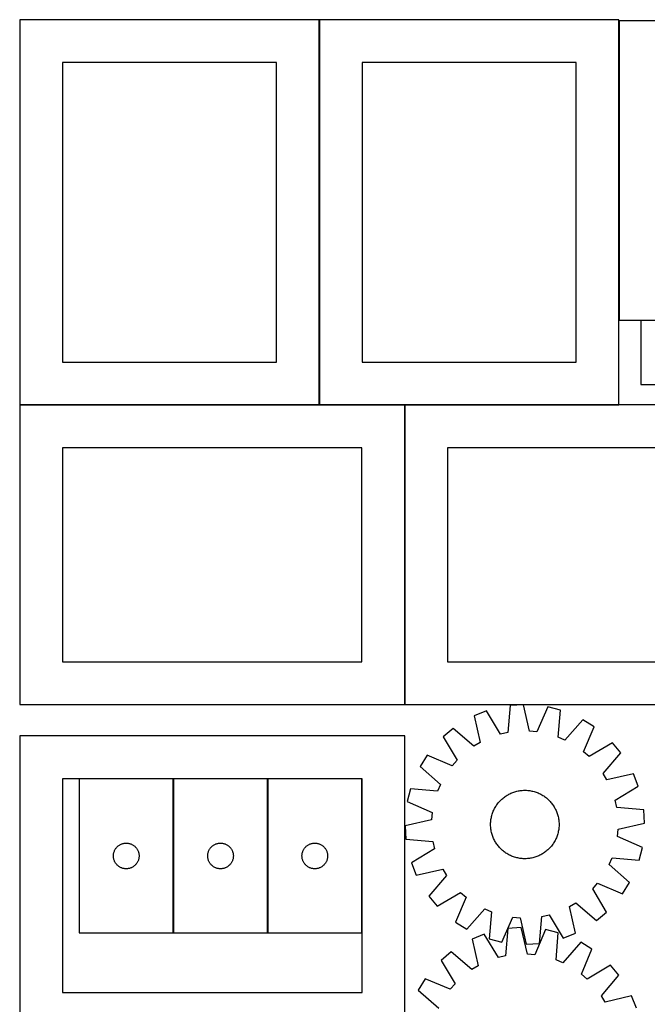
# Model space of a CAD drawing. Header units: millimetres. Extents: x 7 to 1493, y 7 to 2993.
# Tile 12 of 16: x 7 to 740, y 1843 to 2993. Entities that reach past the tile are written whole.
import ezdxf

# ---------------------------------------------------------------- set-up
doc = ezdxf.new("R2010")
doc.units = ezdxf.units.MM
doc.layers.add('COMMON', color=5, linetype='CONTINUOUS', true_color=0x0000ff)
doc.layers.add('CUT', color=7, linetype='CONTINUOUS', true_color=0x000000)

msp = doc.modelspace()

# ---------------------------------------------------------------- linework, layer by layer
at = {"layer": 'COMMON'}
for p, q in [((356.836119, 2993.162204), (356.836119, 2543.162204)), ((707.036121, 2641.990768), (707.036121, 2991.990768)), ((732.489008, 2641.890767), (1032.489008, 2641.890767)), ((356.736119, 2543.062204), (6.736119, 2543.062204)), ((456.516922, 2543.062204), (356.93612, 2543.062204)), ((456.616923, 2192.962203), (456.616923, 2542.962203)), ((456.716923, 2543.062203), (706.93612, 2543.062203)), ((186.13958, 1925.997949), (186.13958, 2105.997949)), ((296.339581, 1925.997949), (296.339581, 2105.997949))]:
    msp.add_line(p, q, dxfattribs=at)
at = {"layer": 'CUT'}
for p, q in [((356.736119, 2993.162204), (6.736119, 2993.162204)), ((6.736119, 2993.162204), (6.736119, 2543.162204)), ((356.736119, 2543.162204), (356.736119, 2993.162204)), ((356.93612, 2993.162204), (356.93612, 2543.162204)), ((706.93612, 2993.162204), (356.93612, 2993.162204)), ((706.93612, 2543.162204), (706.93612, 2993.162204)), ((1157.136121, 2991.990768), (707.136121, 2991.990768)), ((707.136121, 2991.990768), (707.136121, 2641.990768)), ((306.736119, 2943.162204), (56.736119, 2943.162204)), ((56.736119, 2943.162204), (56.736119, 2593.162204)), ((306.736119, 2593.162204), (306.736119, 2943.162204)), ((406.93612, 2943.162204), (406.93612, 2593.162204)), ((656.93612, 2943.162204), (406.93612, 2943.162204)), ((656.93612, 2593.162204), (656.93612, 2943.162204)), ((707.136121, 2641.990768), (1157.136121, 2641.990768)), ((1032.489008, 2641.790767), (732.489008, 2641.790767)), ((732.489008, 2641.790767), (732.489008, 2566.790767)), ((56.736119, 2593.162204), (306.736119, 2593.162204)), ((406.93612, 2593.162204), (656.93612, 2593.162204)), ((732.489008, 2566.790767), (932.489008, 2566.790767)), ((456.516922, 2542.962203), (6.516922, 2542.962203)), ((6.516922, 2542.962203), (6.516922, 2192.962203)), ((6.736119, 2543.162204), (356.736119, 2543.162204)), ((356.93612, 2543.162204), (706.93612, 2543.162204)), ((456.516922, 2192.962203), (456.516922, 2542.962203)), ((906.716923, 2542.962203), (456.716923, 2542.962203)), ((456.716923, 2542.962203), (456.716923, 2192.962203)), ((406.516922, 2492.962203), (56.516922, 2492.962203)), ((56.516922, 2492.962203), (56.516922, 2242.962203)), ((406.516922, 2242.962203), (406.516922, 2492.962203)), ((856.716923, 2492.962203), (506.716923, 2492.962203)), ((506.716923, 2492.962203), (506.716923, 2242.962203)), ((56.516922, 2242.962203), (406.516922, 2242.962203)), ((506.716923, 2242.962203), (856.716923, 2242.962203)), ((6.516922, 2192.962203), (456.516922, 2192.962203)), ((456.716923, 2192.962203), (906.716923, 2192.962203)), ((579.966762, 2191.680686), (576.920111, 2160.062769)), ((595.318769, 2192.703643), (579.966762, 2191.680686)), ((602.53348, 2161.769476), (595.318769, 2192.703643)), ((623.740711, 2190.123136), (611.0727, 2160.994177)), ((638.657448, 2186.351995), (623.740711, 2190.123136)), ((635.959863, 2154.702385), (638.657448, 2186.351995)), ((552.138468, 2185.352032), (537.853953, 2179.635111)), ((537.853953, 2179.635111), (544.72689, 2148.623218)), ((568.55925, 2158.161359), (552.138468, 2185.352032)), ((664.890901, 2175.114923), (643.841563, 2151.326267)), ((677.912214, 2166.91883), (664.890901, 2175.114923)), ((513.343335, 2165.016787), (501.524579, 2155.165514)), ((537.362806, 2144.231221), (513.343335, 2165.016787)), ((665.566391, 2137.651862), (677.912214, 2166.91883)), ((456.714758, 2156.251675), (6.714758, 2156.251675)), ((6.714758, 2156.251675), (6.714758, 1806.251675)), ((456.714758, 1806.251675), (456.714758, 2156.251675)), ((501.524579, 2155.165514), (517.644332, 2127.795306)), ((576.920111, 2160.062769), (568.55925, 2158.161359)), ((611.0727, 2160.994177), (602.53348, 2161.769476)), ((643.841563, 2151.326267), (635.959863, 2154.702385)), ((544.72689, 2148.623218), (537.362806, 2144.231221)), ((699.389264, 2148.125157), (672.019055, 2132.005403)), ((709.240537, 2136.306401), (699.389264, 2148.125157)), ((482.730906, 2133.688464), (474.534813, 2120.667151)), ((511.997874, 2121.342641), (482.730906, 2133.688464)), ((672.019055, 2132.005403), (665.566391, 2137.651862)), ((688.454971, 2112.28693), (709.240537, 2136.306401)), ((474.534813, 2120.667151), (498.323469, 2099.617813)), ((517.644332, 2127.795306), (511.997874, 2121.342641)), ((406.714758, 2106.251675), (56.714758, 2106.251675)), ((56.714758, 2106.251675), (56.714758, 1856.251675)), ((76.039579, 2105.997949), (76.039579, 1925.997949)), ((186.039579, 2105.997949), (76.039579, 2105.997949)), ((186.039579, 1925.997949), (186.039579, 2105.997949)), ((186.23958, 2105.997949), (186.23958, 1925.997949)), ((296.23958, 2105.997949), (186.23958, 2105.997949)), ((296.23958, 1925.997949), (296.23958, 2105.997949)), ((296.439581, 2105.997949), (296.439581, 1925.997949)), ((406.439581, 2105.997949), (296.439581, 2105.997949)), ((406.439581, 1925.997949), (406.439581, 2105.997949)), ((406.714758, 1856.251675), (406.714758, 2106.251675)), ((692.846968, 2104.922846), (688.454971, 2112.28693)), ((723.858861, 2111.795783), (692.846968, 2104.922846)), ((729.575781, 2097.511268), (723.858861, 2111.795783)), ((463.297741, 2094.433698), (459.5266, 2079.516961)), ((494.947351, 2091.736113), (463.297741, 2094.433698)), ((498.323469, 2099.617813), (494.947351, 2091.736113)), ((702.385109, 2081.090486), (729.575781, 2097.511268)), ((570.139275, 2082.409722), (571.085294, 2083.236797)), ((571.085294, 2083.236797), (572.056826, 2084.033749)), ((572.056826, 2084.033749), (573.052912, 2084.799791)), ((573.052912, 2084.799791), (574.072568, 2085.534168)), ((574.072568, 2085.534168), (575.114788, 2086.236153)), ((575.114788, 2086.236153), (576.178544, 2086.905056)), ((576.178544, 2086.905056), (577.262785, 2087.540215)), ((577.262785, 2087.540215), (578.366443, 2088.141004)), ((578.366443, 2088.141004), (579.488427, 2088.706829)), ((579.488427, 2088.706829), (580.62763, 2089.237134)), ((580.62763, 2089.237134), (581.782929, 2089.731393)), ((581.782929, 2089.731393), (582.953182, 2090.189119)), ((582.953182, 2090.189119), (584.137236, 2090.609861)), ((584.137236, 2090.609861), (585.333921, 2090.993204)), ((585.333921, 2090.993204), (586.542057, 2091.338768)), ((586.542057, 2091.338768), (587.760451, 2091.646214)), ((587.760451, 2091.646214), (588.987901, 2091.915237)), ((588.987901, 2091.915237), (590.223195, 2092.145572)), ((590.223195, 2092.145572), (591.465115, 2092.336992)), ((591.465115, 2092.336992), (592.712435, 2092.489308)), ((592.712435, 2092.489308), (593.963924, 2092.602369)), ((593.963924, 2092.602369), (595.218346, 2092.676065)), ((595.218346, 2092.676065), (596.474465, 2092.710322)), ((596.474465, 2092.710322), (597.731039, 2092.705106)), ((597.731039, 2092.705106), (598.98683, 2092.660423)), ((598.98683, 2092.660423), (600.240597, 2092.576316)), ((600.240597, 2092.576316), (601.491104, 2092.45287)), ((601.491104, 2092.45287), (602.737117, 2092.290204)), ((602.737117, 2092.290204), (603.977405, 2092.088481)), ((603.977405, 2092.088481), (605.210745, 2091.847899)), ((605.210745, 2091.847899), (606.435919, 2091.568696)), ((606.435919, 2091.568696), (607.651719, 2091.251147)), ((607.651719, 2091.251147), (608.856944, 2090.895565)), ((608.856944, 2090.895565), (610.050406, 2090.502302)), ((610.050406, 2090.502302), (611.230926, 2090.071745)), ((611.230926, 2090.071745), (612.397339, 2089.604319)), ((612.397339, 2089.604319), (613.548495, 2089.100487)), ((613.548495, 2089.100487), (614.683257, 2088.560744)), ((614.683257, 2088.560744), (615.800505, 2087.985624)), ((615.800505, 2087.985624), (616.899137, 2087.375694)), ((616.899137, 2087.375694), (617.978069, 2086.731556)), ((617.978069, 2086.731556), (619.036235, 2086.053846)), ((619.036235, 2086.053846), (620.072592, 2085.343232)), ((620.072592, 2085.343232), (621.086116, 2084.600416)), ((621.086116, 2084.600416), (622.075808, 2083.826132)), ((622.075808, 2083.826132), (623.040691, 2083.021142)), ((623.040691, 2083.021142), (623.979812, 2082.186242)), ((459.5266, 2079.516961), (488.655559, 2066.84895)), ((561.088992, 2070.459507), (561.664112, 2071.576755)), ((561.664112, 2071.576755), (562.274042, 2072.675387)), ((562.274042, 2072.675387), (562.91818, 2073.754319)), ((562.91818, 2073.754319), (563.59589, 2074.812485)), ((563.59589, 2074.812485), (564.306504, 2075.848842)), ((564.306504, 2075.848842), (565.049319, 2076.862366)), ((565.049319, 2076.862366), (565.823604, 2077.852058)), ((565.823604, 2077.852058), (566.628594, 2078.816941)), ((566.628594, 2078.816941), (567.463494, 2079.756062)), ((567.463494, 2079.756062), (568.32748, 2080.668495)), ((568.32748, 2080.668495), (569.219701, 2081.553339)), ((569.219701, 2081.553339), (570.139275, 2082.409722)), ((623.979812, 2082.186242), (624.892245, 2081.322256)), ((624.892245, 2081.322256), (625.777089, 2080.430035)), ((625.777089, 2080.430035), (626.633472, 2079.510461)), ((626.633472, 2079.510461), (627.460547, 2078.564441)), ((627.460547, 2078.564441), (628.257499, 2077.592909)), ((628.257499, 2077.592909), (629.023541, 2076.596824)), ((629.023541, 2076.596824), (629.757917, 2075.577168)), ((629.757917, 2075.577168), (630.459903, 2074.534948)), ((630.459903, 2074.534948), (631.128806, 2073.471192)), ((631.128806, 2073.471192), (631.763965, 2072.386951)), ((631.763965, 2072.386951), (632.364754, 2071.283293)), ((632.364754, 2071.283293), (632.930579, 2070.161309)), ((704.286519, 2072.729625), (702.385109, 2081.090486)), ((735.904436, 2069.682974), (704.286519, 2072.729625)), ((488.655559, 2066.84895), (487.88026, 2058.30973)), ((557.359531, 2058.513367), (557.561255, 2059.753655)), ((557.561255, 2059.753655), (557.801837, 2060.986995)), ((557.801837, 2060.986995), (558.08104, 2062.212169)), ((558.08104, 2062.212169), (558.398589, 2063.427969)), ((558.398589, 2063.427969), (558.754171, 2064.633194)), ((558.754171, 2064.633194), (559.147434, 2065.826656)), ((559.147434, 2065.826656), (559.577991, 2067.007176)), ((559.577991, 2067.007176), (560.045417, 2068.17359)), ((560.045417, 2068.17359), (560.549249, 2069.324745)), ((560.549249, 2069.324745), (561.088992, 2070.459507)), ((632.930579, 2070.161309), (633.460883, 2069.022106)), ((633.460883, 2069.022106), (633.955143, 2067.866807)), ((633.955143, 2067.866807), (634.412869, 2066.696554)), ((634.412869, 2066.696554), (634.833611, 2065.5125)), ((634.833611, 2065.5125), (635.216953, 2064.315815)), ((635.216953, 2064.315815), (635.562518, 2063.107679)), ((635.562518, 2063.107679), (635.869963, 2061.889285)), ((635.869963, 2061.889285), (636.138987, 2060.661835)), ((636.138987, 2060.661835), (636.369322, 2059.426541)), ((736.927393, 2054.330967), (735.904436, 2069.682974)), ((487.88026, 2058.30973), (456.946093, 2051.095019)), ((456.946093, 2051.095019), (457.96905, 2035.743012)), ((556.939414, 2052.250715), (556.94463, 2053.507289)), ((556.973671, 2050.994596), (556.939414, 2052.250715)), ((556.94463, 2053.507289), (556.989313, 2054.76308)), ((557.047367, 2049.740174), (556.973671, 2050.994596)), ((556.989313, 2054.76308), (557.07342, 2056.016847)), ((557.160428, 2048.488685), (557.047367, 2049.740174)), ((557.07342, 2056.016847), (557.196866, 2057.267354)), ((557.312744, 2047.241365), (557.160428, 2048.488685)), ((557.196866, 2057.267354), (557.359531, 2058.513367)), ((636.369322, 2059.426541), (636.560742, 2058.184621)), ((636.676619, 2048.158632), (636.513954, 2046.912619)), ((636.560742, 2058.184621), (636.713058, 2056.937301)), ((636.800066, 2049.409139), (636.676619, 2048.158632)), ((636.713058, 2056.937301), (636.826119, 2055.685812)), ((636.884173, 2050.662906), (636.800066, 2049.409139)), ((636.826119, 2055.685812), (636.899815, 2054.43139)), ((636.928856, 2051.918697), (636.884173, 2050.662906)), ((636.899815, 2054.43139), (636.934072, 2053.175271)), ((636.934072, 2053.175271), (636.928856, 2051.918697)), ((705.993226, 2047.116256), (736.927393, 2054.330967)), ((557.504164, 2045.999445), (557.312744, 2047.241365)), ((557.734499, 2044.764151), (557.504164, 2045.999445)), ((558.003522, 2043.536701), (557.734499, 2044.764151)), ((558.310968, 2042.318307), (558.003522, 2043.536701)), ((558.656532, 2041.110171), (558.310968, 2042.318307)), ((559.039875, 2039.913486), (558.656532, 2041.110171)), ((559.460617, 2038.729432), (559.039875, 2039.913486)), ((559.918343, 2037.559179), (559.460617, 2038.729432)), ((560.412602, 2036.40388), (559.918343, 2037.559179)), ((633.828069, 2037.252396), (633.324236, 2036.101241)), ((634.295495, 2038.41881), (633.828069, 2037.252396)), ((634.726051, 2039.59933), (634.295495, 2038.41881)), ((635.119315, 2040.792792), (634.726051, 2039.59933)), ((635.474897, 2041.998017), (635.119315, 2040.792792)), ((635.792446, 2043.213817), (635.474897, 2041.998017)), ((636.071649, 2044.438991), (635.792446, 2043.213817)), ((636.312231, 2045.672331), (636.071649, 2044.438991)), ((636.513954, 2046.912619), (636.312231, 2045.672331)), ((705.217926, 2038.577036), (705.993226, 2047.116256)), ((734.346886, 2025.909025), (705.217926, 2038.577036)), ((118.594424, 2024.371605), (119.04199, 2025.001164)), ((119.04199, 2025.001164), (119.521372, 2025.606847)), ((119.521372, 2025.606847), (120.031298, 2026.18705)), ((120.031298, 2026.18705), (120.570417, 2026.740232)), ((120.570417, 2026.740232), (121.137297, 2027.264928)), ((121.137297, 2027.264928), (121.730437, 2027.759747)), ((121.730437, 2027.759747), (122.348262, 2028.223375)), ((122.348262, 2028.223375), (122.989136, 2028.654583)), ((122.989136, 2028.654583), (123.651358, 2029.052228)), ((123.651358, 2029.052228), (124.333172, 2029.415256)), ((124.333172, 2029.415256), (125.03277, 2029.742703)), ((125.03277, 2029.742703), (125.748298, 2030.033702)), ((125.748298, 2030.033702), (126.477856, 2030.28748)), ((126.477856, 2030.28748), (127.219512, 2030.503365)), ((127.219512, 2030.503365), (127.971298, 2030.680785)), ((127.971298, 2030.680785), (128.73122, 2030.819268)), ((128.73122, 2030.819268), (129.497264, 2030.918448)), ((129.497264, 2030.918448), (130.267398, 2030.978061)), ((130.267398, 2030.978061), (131.039579, 2030.997949)), ((131.039579, 2030.997949), (131.81176, 2030.978061)), ((131.81176, 2030.978061), (132.581894, 2030.918448)), ((132.581894, 2030.918448), (133.347938, 2030.819268)), ((133.347938, 2030.819268), (134.10786, 2030.680785)), ((134.10786, 2030.680785), (134.859646, 2030.503365)), ((134.859646, 2030.503365), (135.601301, 2030.28748)), ((135.601301, 2030.28748), (136.33086, 2030.033702)), ((136.33086, 2030.033702), (137.046388, 2029.742703)), ((137.046388, 2029.742703), (137.745986, 2029.415256)), ((137.745986, 2029.415256), (138.4278, 2029.052228)), ((138.4278, 2029.052228), (139.090022, 2028.654583)), ((139.090022, 2028.654583), (139.730895, 2028.223375)), ((139.730895, 2028.223375), (140.348721, 2027.759747)), ((140.348721, 2027.759747), (140.941861, 2027.264928)), ((140.941861, 2027.264928), (141.508741, 2026.740232)), ((141.508741, 2026.740232), (142.047859, 2026.18705)), ((142.047859, 2026.18705), (142.557786, 2025.606847)), ((142.557786, 2025.606847), (143.037168, 2025.001164)), ((143.037168, 2025.001164), (143.484734, 2024.371605)), ((228.794425, 2024.371605), (229.241991, 2025.001164)), ((229.241991, 2025.001164), (229.721373, 2025.606847)), ((229.721373, 2025.606847), (230.231299, 2026.18705)), ((230.231299, 2026.18705), (230.770418, 2026.740232)), ((230.770418, 2026.740232), (231.337298, 2027.264928)), ((231.337298, 2027.264928), (231.930438, 2027.759747)), ((231.930438, 2027.759747), (232.548263, 2028.223375)), ((232.548263, 2028.223375), (233.189137, 2028.654583)), ((233.189137, 2028.654583), (233.851359, 2029.052228)), ((233.851359, 2029.052228), (234.533173, 2029.415256)), ((234.533173, 2029.415256), (235.232771, 2029.742703)), ((235.232771, 2029.742703), (235.948299, 2030.033702)), ((235.948299, 2030.033702), (236.677857, 2030.28748)), ((236.677857, 2030.28748), (237.419513, 2030.503365)), ((237.419513, 2030.503365), (238.171299, 2030.680785)), ((238.171299, 2030.680785), (238.931221, 2030.819268)), ((238.931221, 2030.819268), (239.697265, 2030.918448)), ((239.697265, 2030.918448), (240.467399, 2030.978061)), ((240.467399, 2030.978061), (241.23958, 2030.997949)), ((241.23958, 2030.997949), (242.011761, 2030.978061)), ((242.011761, 2030.978061), (242.781895, 2030.918448)), ((242.781895, 2030.918448), (243.547939, 2030.819268)), ((243.547939, 2030.819268), (244.307861, 2030.680785)), ((244.307861, 2030.680785), (245.059647, 2030.503365)), ((245.059647, 2030.503365), (245.801302, 2030.28748)), ((245.801302, 2030.28748), (246.530861, 2030.033702)), ((246.530861, 2030.033702), (247.246389, 2029.742703)), ((247.246389, 2029.742703), (247.945987, 2029.415256)), ((247.945987, 2029.415256), (248.627801, 2029.052228)), ((248.627801, 2029.052228), (249.290023, 2028.654583)), ((249.290023, 2028.654583), (249.930896, 2028.223375)), ((249.930896, 2028.223375), (250.548722, 2027.759747)), ((250.548722, 2027.759747), (251.141862, 2027.264928)), ((251.141862, 2027.264928), (251.708742, 2026.740232)), ((251.708742, 2026.740232), (252.24786, 2026.18705)), ((252.24786, 2026.18705), (252.757787, 2025.606847)), ((252.757787, 2025.606847), (253.237169, 2025.001164)), ((253.237169, 2025.001164), (253.684735, 2024.371605)), ((338.994426, 2024.371605), (339.441992, 2025.001164)), ((339.441992, 2025.001164), (339.921374, 2025.606847)), ((339.921374, 2025.606847), (340.4313, 2026.18705)), ((340.4313, 2026.18705), (340.970419, 2026.740232)), ((340.970419, 2026.740232), (341.537299, 2027.264928)), ((341.537299, 2027.264928), (342.130439, 2027.759747)), ((342.130439, 2027.759747), (342.748264, 2028.223375)), ((342.748264, 2028.223375), (343.389138, 2028.654583)), ((343.389138, 2028.654583), (344.05136, 2029.052228)), ((344.05136, 2029.052228), (344.733174, 2029.415256)), ((344.733174, 2029.415256), (345.432772, 2029.742703)), ((345.432772, 2029.742703), (346.1483, 2030.033702)), ((346.1483, 2030.033702), (346.877858, 2030.28748)), ((346.877858, 2030.28748), (347.619514, 2030.503365)), ((347.619514, 2030.503365), (348.3713, 2030.680785)), ((348.3713, 2030.680785), (349.131222, 2030.819268)), ((349.131222, 2030.819268), (349.897266, 2030.918448)), ((349.897266, 2030.918448), (350.6674, 2030.978061)), ((350.6674, 2030.978061), (351.439581, 2030.997949)), ((351.439581, 2030.997949), (352.211762, 2030.978061)), ((352.211762, 2030.978061), (352.981896, 2030.918448)), ((352.981896, 2030.918448), (353.74794, 2030.819268)), ((353.74794, 2030.819268), (354.507862, 2030.680785)), ((354.507862, 2030.680785), (355.259648, 2030.503365)), ((355.259648, 2030.503365), (356.001303, 2030.28748)), ((356.001303, 2030.28748), (356.730862, 2030.033702)), ((356.730862, 2030.033702), (357.44639, 2029.742703)), ((357.44639, 2029.742703), (358.145988, 2029.415256)), ((358.145988, 2029.415256), (358.827802, 2029.052228)), ((358.827802, 2029.052228), (359.490024, 2028.654583)), ((359.490024, 2028.654583), (360.130897, 2028.223375)), ((360.130897, 2028.223375), (360.748723, 2027.759747)), ((360.748723, 2027.759747), (361.341863, 2027.264928)), ((361.341863, 2027.264928), (361.908743, 2026.740232)), ((361.908743, 2026.740232), (362.447861, 2026.18705)), ((362.447861, 2026.18705), (362.957788, 2025.606847)), ((362.957788, 2025.606847), (363.43717, 2025.001164)), ((363.43717, 2025.001164), (363.884736, 2024.371605)), ((457.96905, 2035.743012), (489.586967, 2032.696362)), ((489.586967, 2032.696362), (491.488377, 2024.3355)), ((560.942906, 2035.264677), (560.412602, 2036.40388)), ((561.508732, 2034.142693), (560.942906, 2035.264677)), ((562.109521, 2033.039035), (561.508732, 2034.142693)), ((562.74468, 2031.954794), (562.109521, 2033.039035)), ((563.413582, 2030.891038), (562.74468, 2031.954794)), ((564.115568, 2029.848818), (563.413582, 2030.891038)), ((564.849945, 2028.829162), (564.115568, 2029.848818)), ((565.615987, 2027.833077), (564.849945, 2028.829162)), ((566.412939, 2026.861545), (565.615987, 2027.833077)), ((567.240014, 2025.915525), (566.412939, 2026.861545)), ((568.096396, 2024.995951), (567.240014, 2025.915525)), ((568.981241, 2024.103731), (568.096396, 2024.995951)), ((626.409992, 2025.669924), (625.546005, 2024.757491)), ((627.244892, 2026.609045), (626.409992, 2025.669924)), ((628.049882, 2027.573928), (627.244892, 2026.609045)), ((628.824166, 2028.56362), (628.049882, 2027.573928)), ((629.566982, 2029.577144), (628.824166, 2028.56362)), ((630.277595, 2030.613501), (629.566982, 2029.577144)), ((630.955306, 2031.671667), (630.277595, 2030.613501)), ((631.599443, 2032.750599), (630.955306, 2031.671667)), ((632.209373, 2033.849231), (631.599443, 2032.750599)), ((632.784494, 2034.966479), (632.209373, 2033.849231)), ((633.324236, 2036.101241), (632.784494, 2034.966479)), ((730.575745, 2010.992288), (734.346886, 2025.909025)), ((116.044552, 2016.384168), (116.084316, 2017.155581)), ((116.044552, 2015.611731), (116.044552, 2016.384168)), ((116.084316, 2014.840318), (116.044552, 2015.611731)), ((116.084316, 2017.155581), (116.163739, 2017.923925)), ((116.163739, 2014.071974), (116.084316, 2014.840318)), ((116.163739, 2017.923925), (116.28261, 2018.687161)), ((116.28261, 2013.308738), (116.163739, 2014.071974)), ((116.28261, 2018.687161), (116.440613, 2019.443266)), ((116.440613, 2019.443266), (116.637331, 2020.190234)), ((116.637331, 2020.190234), (116.872241, 2020.926085)), ((116.872241, 2020.926085), (117.144719, 2021.648868)), ((117.144719, 2021.648868), (117.454045, 2022.356665)), ((117.454045, 2022.356665), (117.799397, 2023.047601)), ((117.799397, 2023.047601), (118.17986, 2023.719842)), ((118.17986, 2023.719842), (118.594424, 2024.371605)), ((143.484734, 2024.371605), (143.899298, 2023.719842)), ((143.899298, 2023.719842), (144.279761, 2023.047601)), ((144.279761, 2023.047601), (144.625113, 2022.356665)), ((144.625113, 2022.356665), (144.934438, 2021.648868)), ((144.934438, 2021.648868), (145.206917, 2020.926085)), ((145.206917, 2020.926085), (145.441827, 2020.190234)), ((145.441827, 2020.190234), (145.638545, 2019.443266)), ((145.638545, 2019.443266), (145.796548, 2018.687161)), ((145.796548, 2018.687161), (145.915419, 2017.923925)), ((145.915419, 2014.071974), (145.796548, 2013.308738)), ((145.915419, 2017.923925), (145.994842, 2017.155581)), ((145.994842, 2014.840318), (145.915419, 2014.071974)), ((145.994842, 2017.155581), (146.034606, 2016.384168)), ((146.034606, 2015.611731), (145.994842, 2014.840318)), ((146.034606, 2016.384168), (146.034606, 2015.611731)), ((226.244553, 2016.384168), (226.284317, 2017.155581)), ((226.244553, 2015.611731), (226.244553, 2016.384168)), ((226.284317, 2014.840318), (226.244553, 2015.611731)), ((226.284317, 2017.155581), (226.36374, 2017.923925)), ((226.36374, 2014.071974), (226.284317, 2014.840318)), ((226.36374, 2017.923925), (226.482611, 2018.687161)), ((226.482611, 2013.308738), (226.36374, 2014.071974)), ((226.482611, 2018.687161), (226.640614, 2019.443266)), ((226.640614, 2019.443266), (226.837332, 2020.190234)), ((226.837332, 2020.190234), (227.072242, 2020.926085)), ((227.072242, 2020.926085), (227.34472, 2021.648868)), ((227.34472, 2021.648868), (227.654046, 2022.356665)), ((227.654046, 2022.356665), (227.999398, 2023.047601)), ((227.999398, 2023.047601), (228.379861, 2023.719842)), ((228.379861, 2023.719842), (228.794425, 2024.371605)), ((253.684735, 2024.371605), (254.099299, 2023.719842)), ((254.099299, 2023.719842), (254.479762, 2023.047601)), ((254.479762, 2023.047601), (254.825114, 2022.356665)), ((254.825114, 2022.356665), (255.134439, 2021.648868)), ((255.134439, 2021.648868), (255.406918, 2020.926085)), ((255.406918, 2020.926085), (255.641828, 2020.190234)), ((255.641828, 2020.190234), (255.838546, 2019.443266)), ((255.838546, 2019.443266), (255.996549, 2018.687161)), ((255.996549, 2018.687161), (256.11542, 2017.923925)), ((256.11542, 2014.071974), (255.996549, 2013.308738)), ((256.11542, 2017.923925), (256.194843, 2017.155581)), ((256.194843, 2014.840318), (256.11542, 2014.071974)), ((256.194843, 2017.155581), (256.234607, 2016.384168)), ((256.234607, 2015.611731), (256.194843, 2014.840318)), ((256.234607, 2016.384168), (256.234607, 2015.611731)), ((336.444554, 2016.384168), (336.484318, 2017.155581)), ((336.444554, 2015.611731), (336.444554, 2016.384168)), ((336.484318, 2014.840318), (336.444554, 2015.611731)), ((336.484318, 2017.155581), (336.563741, 2017.923925)), ((336.563741, 2014.071974), (336.484318, 2014.840318)), ((336.563741, 2017.923925), (336.682612, 2018.687161)), ((336.682612, 2013.308738), (336.563741, 2014.071974)), ((336.682612, 2018.687161), (336.840615, 2019.443266)), ((336.840615, 2019.443266), (337.037333, 2020.190234)), ((337.037333, 2020.190234), (337.272243, 2020.926085)), ((337.272243, 2020.926085), (337.544721, 2021.648868)), ((337.544721, 2021.648868), (337.854047, 2022.356665)), ((337.854047, 2022.356665), (338.199399, 2023.047601)), ((338.199399, 2023.047601), (338.579862, 2023.719842)), ((338.579862, 2023.719842), (338.994426, 2024.371605)), ((363.884736, 2024.371605), (364.2993, 2023.719842)), ((364.2993, 2023.719842), (364.679763, 2023.047601)), ((364.679763, 2023.047601), (365.025115, 2022.356665)), ((365.025115, 2022.356665), (365.33444, 2021.648868)), ((365.33444, 2021.648868), (365.606919, 2020.926085)), ((365.606919, 2020.926085), (365.841829, 2020.190234)), ((365.841829, 2020.190234), (366.038547, 2019.443266)), ((366.038547, 2019.443266), (366.19655, 2018.687161)), ((366.19655, 2018.687161), (366.315421, 2017.923925)), ((366.315421, 2014.071974), (366.19655, 2013.308738)), ((366.315421, 2017.923925), (366.394844, 2017.155581)), ((366.394844, 2014.840318), (366.315421, 2014.071974)), ((366.394844, 2017.155581), (366.434608, 2016.384168)), ((366.434608, 2015.611731), (366.394844, 2014.840318)), ((366.434608, 2016.384168), (366.434608, 2015.611731)), ((491.488377, 2024.3355), (464.297704, 2007.914718)), ((569.893674, 2023.239744), (568.981241, 2024.103731)), ((570.832795, 2022.404844), (569.893674, 2023.239744)), ((571.797678, 2021.599854), (570.832795, 2022.404844)), ((572.78737, 2020.82557), (571.797678, 2021.599854)), ((573.800894, 2020.082754), (572.78737, 2020.82557)), ((574.837251, 2019.372141), (573.800894, 2020.082754)), ((575.895417, 2018.69443), (574.837251, 2019.372141)), ((576.974348, 2018.050292), (575.895417, 2018.69443)), ((578.07298, 2017.440362), (576.974348, 2018.050292)), ((579.190229, 2016.865242), (578.07298, 2017.440362)), ((580.324991, 2016.325499), (579.190229, 2016.865242)), ((581.476146, 2015.821667), (580.324991, 2016.325499)), ((582.64256, 2015.354241), (581.476146, 2015.821667)), ((583.82308, 2014.923684), (582.64256, 2015.354241)), ((585.016541, 2014.530421), (583.82308, 2014.923684)), ((586.221767, 2014.174839), (585.016541, 2014.530421)), ((587.437567, 2013.85729), (586.221767, 2014.174839)), ((588.662741, 2013.578087), (587.437567, 2013.85729)), ((589.896081, 2013.337505), (588.662741, 2013.578087)), ((604.885585, 2013.510749), (603.650291, 2013.280414)), ((606.113035, 2013.779772), (604.885585, 2013.510749)), ((607.331429, 2014.087218), (606.113035, 2013.779772)), ((608.539565, 2014.432782), (607.331429, 2014.087218)), ((609.73625, 2014.816125), (608.539565, 2014.432782)), ((610.920304, 2015.236867), (609.73625, 2014.816125)), ((612.090557, 2015.694593), (610.920304, 2015.236867)), ((613.245856, 2016.188853), (612.090557, 2015.694593)), ((614.385059, 2016.719157), (613.245856, 2016.188853)), ((615.507043, 2017.284982), (614.385059, 2016.719157)), ((616.610701, 2017.885771), (615.507043, 2017.284982)), ((617.694942, 2018.52093), (616.610701, 2017.885771)), ((618.758698, 2019.189833), (617.694942, 2018.52093)), ((619.800918, 2019.891818), (618.758698, 2019.189833)), ((620.820574, 2020.626195), (619.800918, 2019.891818)), ((621.816659, 2021.392237), (620.820574, 2020.626195)), ((622.788191, 2022.189189), (621.816659, 2021.392237)), ((623.734211, 2023.016264), (622.788191, 2022.189189)), ((624.653785, 2023.872647), (623.734211, 2023.016264)), ((625.546005, 2024.757491), (624.653785, 2023.872647)), ((695.550017, 2005.808173), (698.926135, 2013.689873)), ((698.926135, 2013.689873), (730.575745, 2010.992288)), ((116.440613, 2012.552633), (116.28261, 2013.308738)), ((116.637331, 2011.805665), (116.440613, 2012.552633)), ((116.872241, 2011.069814), (116.637331, 2011.805665)), ((117.144719, 2010.347031), (116.872241, 2011.069814)), ((117.454045, 2009.639234), (117.144719, 2010.347031)), ((117.799397, 2008.948298), (117.454045, 2009.639234)), ((118.17986, 2008.276057), (117.799397, 2008.948298)), ((118.594424, 2007.624294), (118.17986, 2008.276057)), ((119.04199, 2006.994735), (118.594424, 2007.624294)), ((119.521372, 2006.389052), (119.04199, 2006.994735)), ((120.031298, 2005.808849), (119.521372, 2006.389052)), ((120.570417, 2005.255667), (120.031298, 2005.808849)), ((121.137297, 2004.730971), (120.570417, 2005.255667)), ((121.730437, 2004.236152), (121.137297, 2004.730971)), ((122.348262, 2003.772524), (121.730437, 2004.236152)), ((122.989136, 2003.341316), (122.348262, 2003.772524)), ((123.651358, 2002.943671), (122.989136, 2003.341316)), ((124.333172, 2002.580643), (123.651358, 2002.943671)), ((125.03277, 2002.253196), (124.333172, 2002.580643)), ((125.748298, 2001.962197), (125.03277, 2002.253196)), ((126.477856, 2001.708419), (125.748298, 2001.962197)), ((136.33086, 2001.962197), (135.601301, 2001.708419)), ((137.046388, 2002.253196), (136.33086, 2001.962197)), ((137.745986, 2002.580643), (137.046388, 2002.253196)), ((138.4278, 2002.943671), (137.745986, 2002.580643)), ((139.090022, 2003.341316), (138.4278, 2002.943671)), ((139.730895, 2003.772524), (139.090022, 2003.341316)), ((140.348721, 2004.236152), (139.730895, 2003.772524)), ((140.941861, 2004.730971), (140.348721, 2004.236152)), ((141.508741, 2005.255667), (140.941861, 2004.730971)), ((142.047859, 2005.808849), (141.508741, 2005.255667)), ((142.557786, 2006.389052), (142.047859, 2005.808849)), ((143.037168, 2006.994735), (142.557786, 2006.389052)), ((143.484734, 2007.624294), (143.037168, 2006.994735)), ((143.899298, 2008.276057), (143.484734, 2007.624294)), ((144.279761, 2008.948298), (143.899298, 2008.276057)), ((144.625113, 2009.639234), (144.279761, 2008.948298)), ((144.934438, 2010.347031), (144.625113, 2009.639234)), ((145.206917, 2011.069814), (144.934438, 2010.347031)), ((145.441827, 2011.805665), (145.206917, 2011.069814)), ((145.638545, 2012.552633), (145.441827, 2011.805665)), ((145.796548, 2013.308738), (145.638545, 2012.552633)), ((226.640614, 2012.552633), (226.482611, 2013.308738)), ((226.837332, 2011.805665), (226.640614, 2012.552633)), ((227.072242, 2011.069814), (226.837332, 2011.805665)), ((227.34472, 2010.347031), (227.072242, 2011.069814)), ((227.654046, 2009.639234), (227.34472, 2010.347031)), ((227.999398, 2008.948298), (227.654046, 2009.639234)), ((228.379861, 2008.276057), (227.999398, 2008.948298)), ((228.794425, 2007.624294), (228.379861, 2008.276057)), ((229.241991, 2006.994735), (228.794425, 2007.624294)), ((229.721373, 2006.389052), (229.241991, 2006.994735)), ((230.231299, 2005.808849), (229.721373, 2006.389052)), ((230.770418, 2005.255667), (230.231299, 2005.808849)), ((231.337298, 2004.730971), (230.770418, 2005.255667)), ((231.930438, 2004.236152), (231.337298, 2004.730971)), ((232.548263, 2003.772524), (231.930438, 2004.236152)), ((233.189137, 2003.341316), (232.548263, 2003.772524)), ((233.851359, 2002.943671), (233.189137, 2003.341316)), ((234.533173, 2002.580643), (233.851359, 2002.943671)), ((235.232771, 2002.253196), (234.533173, 2002.580643)), ((235.948299, 2001.962197), (235.232771, 2002.253196)), ((236.677857, 2001.708419), (235.948299, 2001.962197)), ((246.530861, 2001.962197), (245.801302, 2001.708419)), ((247.246389, 2002.253196), (246.530861, 2001.962197)), ((247.945987, 2002.580643), (247.246389, 2002.253196)), ((248.627801, 2002.943671), (247.945987, 2002.580643)), ((249.290023, 2003.341316), (248.627801, 2002.943671)), ((249.930896, 2003.772524), (249.290023, 2003.341316)), ((250.548722, 2004.236152), (249.930896, 2003.772524)), ((251.141862, 2004.730971), (250.548722, 2004.236152)), ((251.708742, 2005.255667), (251.141862, 2004.730971)), ((252.24786, 2005.808849), (251.708742, 2005.255667)), ((252.757787, 2006.389052), (252.24786, 2005.808849)), ((253.237169, 2006.994735), (252.757787, 2006.389052)), ((253.684735, 2007.624294), (253.237169, 2006.994735)), ((254.099299, 2008.276057), (253.684735, 2007.624294)), ((254.479762, 2008.948298), (254.099299, 2008.276057)), ((254.825114, 2009.639234), (254.479762, 2008.948298)), ((255.134439, 2010.347031), (254.825114, 2009.639234)), ((255.406918, 2011.069814), (255.134439, 2010.347031)), ((255.641828, 2011.805665), (255.406918, 2011.069814)), ((255.838546, 2012.552633), (255.641828, 2011.805665)), ((255.996549, 2013.308738), (255.838546, 2012.552633)), ((336.840615, 2012.552633), (336.682612, 2013.308738)), ((337.037333, 2011.805665), (336.840615, 2012.552633)), ((337.272243, 2011.069814), (337.037333, 2011.805665)), ((337.544721, 2010.347031), (337.272243, 2011.069814)), ((337.854047, 2009.639234), (337.544721, 2010.347031)), ((338.199399, 2008.948298), (337.854047, 2009.639234)), ((338.579862, 2008.276057), (338.199399, 2008.948298)), ((338.994426, 2007.624294), (338.579862, 2008.276057)), ((339.441992, 2006.994735), (338.994426, 2007.624294)), ((339.921374, 2006.389052), (339.441992, 2006.994735)), ((340.4313, 2005.808849), (339.921374, 2006.389052)), ((340.970419, 2005.255667), (340.4313, 2005.808849)), ((341.537299, 2004.730971), (340.970419, 2005.255667)), ((342.130439, 2004.236152), (341.537299, 2004.730971)), ((342.748264, 2003.772524), (342.130439, 2004.236152)), ((343.389138, 2003.341316), (342.748264, 2003.772524)), ((344.05136, 2002.943671), (343.389138, 2003.341316)), ((344.733174, 2002.580643), (344.05136, 2002.943671)), ((345.432772, 2002.253196), (344.733174, 2002.580643)), ((346.1483, 2001.962197), (345.432772, 2002.253196)), ((346.877858, 2001.708419), (346.1483, 2001.962197)), ((356.730862, 2001.962197), (356.001303, 2001.708419)), ((357.44639, 2002.253196), (356.730862, 2001.962197)), ((358.145988, 2002.580643), (357.44639, 2002.253196)), ((358.827802, 2002.943671), (358.145988, 2002.580643)), ((359.490024, 2003.341316), (358.827802, 2002.943671)), ((360.130897, 2003.772524), (359.490024, 2003.341316)), ((360.748723, 2004.236152), (360.130897, 2003.772524)), ((361.341863, 2004.730971), (360.748723, 2004.236152)), ((361.908743, 2005.255667), (361.341863, 2004.730971)), ((362.447861, 2005.808849), (361.908743, 2005.255667)), ((362.957788, 2006.389052), (362.447861, 2005.808849)), ((363.43717, 2006.994735), (362.957788, 2006.389052)), ((363.884736, 2007.624294), (363.43717, 2006.994735)), ((364.2993, 2008.276057), (363.884736, 2007.624294)), ((364.679763, 2008.948298), (364.2993, 2008.276057)), ((365.025115, 2009.639234), (364.679763, 2008.948298)), ((365.33444, 2010.347031), (365.025115, 2009.639234)), ((365.606919, 2011.069814), (365.33444, 2010.347031)), ((365.841829, 2011.805665), (365.606919, 2011.069814)), ((366.038547, 2012.552633), (365.841829, 2011.805665)), ((366.19655, 2013.308738), (366.038547, 2012.552633)), ((464.297704, 2007.914718), (470.014625, 1993.630203)), ((591.136369, 2013.135782), (589.896081, 2013.337505)), ((592.382382, 2012.973116), (591.136369, 2013.135782)), ((593.632889, 2012.84967), (592.382382, 2012.973116)), ((594.886656, 2012.765563), (593.632889, 2012.84967)), ((596.142447, 2012.72088), (594.886656, 2012.765563)), ((597.399021, 2012.715664), (596.142447, 2012.72088)), ((598.65514, 2012.749921), (597.399021, 2012.715664)), ((599.909562, 2012.823617), (598.65514, 2012.749921)), ((601.161051, 2012.936678), (599.909562, 2012.823617)), ((602.408371, 2013.088994), (601.161051, 2012.936678)), ((603.650291, 2013.280414), (602.408371, 2013.088994)), ((719.338673, 1984.758835), (695.550017, 2005.808173)), ((127.219512, 2001.492534), (126.477856, 2001.708419)), ((127.971298, 2001.315114), (127.219512, 2001.492534)), ((128.73122, 2001.176631), (127.971298, 2001.315114)), ((129.497264, 2001.077451), (128.73122, 2001.176631)), ((130.267398, 2001.017838), (129.497264, 2001.077451)), ((131.039579, 2000.997949), (130.267398, 2001.017838)), ((131.81176, 2001.017838), (131.039579, 2000.997949)), ((132.581894, 2001.077451), (131.81176, 2001.017838)), ((133.347938, 2001.176631), (132.581894, 2001.077451)), ((134.10786, 2001.315114), (133.347938, 2001.176631)), ((134.859646, 2001.492534), (134.10786, 2001.315114)), ((135.601301, 2001.708419), (134.859646, 2001.492534)), ((237.419513, 2001.492534), (236.677857, 2001.708419)), ((238.171299, 2001.315114), (237.419513, 2001.492534)), ((238.931221, 2001.176631), (238.171299, 2001.315114)), ((239.697265, 2001.077451), (238.931221, 2001.176631)), ((240.467399, 2001.017838), (239.697265, 2001.077451)), ((241.23958, 2000.997949), (240.467399, 2001.017838)), ((242.011761, 2001.017838), (241.23958, 2000.997949)), ((242.781895, 2001.077451), (242.011761, 2001.017838)), ((243.547939, 2001.176631), (242.781895, 2001.077451)), ((244.307861, 2001.315114), (243.547939, 2001.176631)), ((245.059647, 2001.492534), (244.307861, 2001.315114)), ((245.801302, 2001.708419), (245.059647, 2001.492534)), ((347.619514, 2001.492534), (346.877858, 2001.708419)), ((348.3713, 2001.315114), (347.619514, 2001.492534)), ((349.131222, 2001.176631), (348.3713, 2001.315114)), ((349.897266, 2001.077451), (349.131222, 2001.176631)), ((350.6674, 2001.017838), (349.897266, 2001.077451)), ((351.439581, 2000.997949), (350.6674, 2001.017838)), ((352.211762, 2001.017838), (351.439581, 2000.997949)), ((352.981896, 2001.077451), (352.211762, 2001.017838)), ((353.74794, 2001.176631), (352.981896, 2001.077451)), ((354.507862, 2001.315114), (353.74794, 2001.176631)), ((355.259648, 2001.492534), (354.507862, 2001.315114)), ((356.001303, 2001.708419), (355.259648, 2001.492534)), ((470.014625, 1993.630203), (501.026518, 2000.50314)), ((505.418515, 1993.139056), (484.632949, 1969.119585)), ((501.026518, 2000.50314), (505.418515, 1993.139056)), ((676.229153, 1977.630681), (681.875612, 1984.083345)), ((681.875612, 1984.083345), (711.142579, 1971.737522)), ((711.142579, 1971.737522), (719.338673, 1984.758835)), ((484.632949, 1969.119585), (494.484222, 1957.30083)), ((494.484222, 1957.30083), (521.85443, 1973.420583)), ((528.307095, 1967.774124), (515.961272, 1938.507156)), ((521.85443, 1973.420583), (528.307095, 1967.774124)), ((692.348906, 1950.260472), (676.229153, 1977.630681)), ((649.146596, 1956.802768), (656.51068, 1961.194765)), ((656.019533, 1925.790875), (649.146596, 1956.802768)), ((656.51068, 1961.194765), (680.530151, 1940.409199)), ((528.982585, 1930.311063), (550.031923, 1954.099719)), ((550.031923, 1954.099719), (557.913623, 1950.723601)), ((557.913623, 1950.723601), (555.216038, 1919.073991)), ((570.132775, 1915.30285), (582.800786, 1944.431809)), ((582.800786, 1944.431809), (591.340006, 1943.65651)), ((613.906724, 1913.7453), (616.953374, 1945.363217)), ((616.953374, 1945.363217), (625.314236, 1947.264627)), ((625.314236, 1947.264627), (641.735018, 1920.073954)), ((680.530151, 1940.409199), (692.348906, 1950.260472)), ((515.961272, 1938.507156), (528.982585, 1930.311063)), ((591.340006, 1943.65651), (598.554717, 1912.722343)), ((76.039579, 1925.997949), (186.039579, 1925.997949)), ((186.23958, 1925.997949), (296.23958, 1925.997949)), ((296.439581, 1925.997949), (406.439581, 1925.997949)), ((549.440325, 1924.476599), (535.204645, 1918.639138)), ((566.090358, 1897.4257), (549.440325, 1924.476599)), ((577.21413, 1931.040255), (574.434849, 1899.397715)), ((592.556942, 1932.192944), (577.21413, 1931.040255)), ((600.032876, 1901.320866), (592.556942, 1932.192944)), ((620.999681, 1929.852774), (608.578345, 1900.617775)), ((635.947762, 1926.207856), (620.999681, 1929.852774)), ((633.517802, 1894.536575), (635.947762, 1926.207856)), ((641.735018, 1920.073954), (656.019533, 1925.790875)), ((535.204645, 1918.639138), (542.339474, 1887.686449)), ((555.216038, 1919.073991), (570.132775, 1915.30285)), ((598.554717, 1912.722343), (613.906724, 1913.7453)), ((662.275262, 1915.192933), (641.427758, 1891.2272)), ((675.365391, 1907.107199), (662.275262, 1915.192933)), ((510.818468, 1903.814152), (499.083406, 1893.86333)), ((535.012778, 1883.232361), (510.818468, 1903.814152)), ((574.434849, 1899.397715), (566.090358, 1897.4257)), ((608.578345, 1900.617775), (600.032876, 1901.320866)), ((663.267397, 1877.73692), (675.365391, 1907.107199)), ((499.083406, 1893.86333), (515.433939, 1866.630356)), ((542.339474, 1887.686449), (535.012778, 1883.232361)), ((641.427758, 1891.2272), (633.517802, 1894.536575)), ((697.000533, 1888.495739), (669.76756, 1872.145206)), ((706.951356, 1876.760677), (697.000533, 1888.495739)), ((669.76756, 1872.145206), (663.267397, 1877.73692)), ((686.369565, 1852.566367), (706.951356, 1876.760677)), ((480.471947, 1872.228187), (472.386213, 1859.138059)), ((509.842226, 1860.130194), (480.471947, 1872.228187)), ((515.433939, 1866.630356), (509.842226, 1860.130194)), ((56.714758, 1856.251675), (406.714758, 1856.251675)), ((472.386213, 1859.138059), (496.351945, 1838.290555)), ((690.823652, 1845.239671), (686.369565, 1852.566367)), ((721.776341, 1852.3745), (690.823652, 1845.239671)), ((727.613802, 1838.13882), (721.776341, 1852.3745))]:
    msp.add_line(p, q, dxfattribs=at)

doc.saveas('drawing.dxf')
